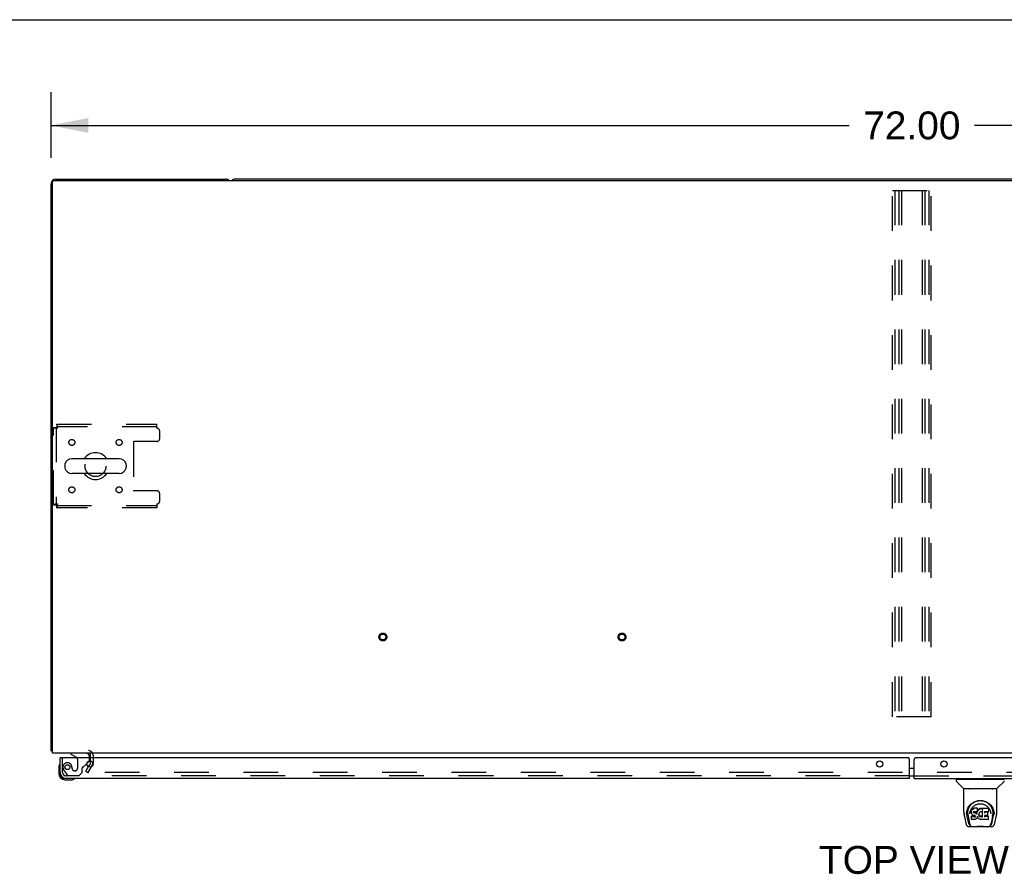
# Model space of a CAD drawing. Header units: inches. Extents: x 0 to 264, y 0 to 171.
# Tile 14 of 21: x 50 to 91, y 135 to 171. Entities that reach past the tile are written whole.
import ezdxf

# ---------------------------------------------------------------- set-up
doc = ezdxf.new("R2010")
doc.units = ezdxf.units.IN
doc.header["$LTSCALE"] = 14.508621
doc.header["$MEASUREMENT"] = 0
doc.linetypes.add('HIDDEN', pattern=[0.2, 0.1, -0.1])
doc.layers.get('0').update_dxf_attribs({"linetype": 'CONTINUOUS'})
for name, color, linetype in [('DEFAULT_2', 8, 'HIDDEN'), ('DIMENSIONS', 7, 'CONTINUOUS'), ('MASTER_DOOR_ASSEMBLY', 7, 'CONTINUOUS'), ('SLAVE_DOOR_ASSEMBLY', 7, 'CONTINUOUS')]:
    doc.layers.add(name, color=color, linetype=linetype)
doc.styles.get("Standard").update_dxf_attribs({"font": 'arial.ttf'})
doc.dimstyles.new('DIMSTYLE_1', dxfattribs={"dimtxt": 1.163793, "dimasz": 1.551724, "dimexe": 0.09, "dimexo": 0.07, "dimgap": 0.0375, "dimtad": 0, "dimtih": 1, "dimtoh": 1, "dimzin": 4, "dimdsep": 46, "dimtxsty": 'Standard', "dimblk": '_FILLED', "dimblk1": '_FILLED', "dimblk2": '_FILLED', "dimcen": 0.09, "dimadec": 3, "dimazin": 1, "dimtfac": 1, "dimtdec": 3, "dimtofl": 0, "dimtmove": 0, "dimatfit": 3, "dimldrblk": '_FILLED', "dimfxl": 0, "dimtolj": 1, "dimtzin": 4, "dimarcsym": 0})

# ---------------------------------------------------------------- blocks, each defined once
blk = doc.blocks.new('_FILLED')
at = {"color": 0, "linetype": 'ByBlock'}
blk.add_solid([(0, 0), (-1, 0.2), (-1, -0.2)], dxfattribs=at)
blk = doc.blocks.new('*D1')
at = {"layer": 'DIMENSIONS', "color": 2, "linetype": 'Continuous'}
for p, q in [((50.898, 164.919), (50.898, 167.666)), ((122.898, 164.919), (122.898, 167.666)), ((50.898, 166.269), (84.282, 166.269)), ((122.898, 166.269), (89.513, 166.269))]:
    blk.add_line(p, q, dxfattribs=at)
at = {"layer": 'DIMENSIONS', "color": 2, "linetype": 'Continuous', "xscale": 1.5517241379, "yscale": 1.5517241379, "zscale": 1.5517241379, "rotation": 180}
blk.add_blockref('_FILLED', (50.898, 166.269), dxfattribs=at)
at = {"layer": 'DIMENSIONS', "color": 2, "linetype": 'Continuous', "xscale": 1.5517241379, "yscale": 1.5517241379, "zscale": 1.5517241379}
blk.add_blockref('_FILLED', (122.898, 166.269), dxfattribs=at)
at = {"layer": 'DIMENSIONS', "color": 2, "linetype": 'Continuous', "insert": (86.898, 166.851), "char_height": 1.1638, "width": 4.06679, "attachment_point": 2, "line_spacing_factor": 0.9}
blk.add_mtext('72.00', dxfattribs=at)

msp = doc.modelspace()

# ---------------------------------------------------------------- linework, layer by layer
at = {"color": 7, "linetype": 'Continuous'}
for p, q in [((0, 170.69), (263.793, 170.69)), ((115.209, 164.022), (58.587, 164.022)), ((51.464, 152.066), (51.464, 151.978)), ((53.739, 152.328), (51.764, 152.328)), ((54.039, 152.066), (54.039, 151.978)), ((53.739, 151.716), (51.764, 151.716))]:
    msp.add_line(p, q, dxfattribs=at)
at = {"color": 3, "linetype": 'Continuous'}
for p, q in [((51.01, 163.97), (122.786, 163.97)), ((51.087, 164.022), (58.209, 164.022)), ((50.898, 140.126), (50.898, 163.833)), ((50.95, 140.022), (50.95, 163.91)), ((122.846, 140.022), (50.95, 140.022)), ((52.544, 139.818), (52.544, 139.937)), ((52.544, 139.618), (52.544, 139.699)), ((52.539, 139.601), (52.454, 139.454))]:
    msp.add_line(p, q, dxfattribs=at)
for points in [[(50.92, 140.106), (50.915, 140.109), (50.912, 140.111), (50.909, 140.112), (50.907, 140.114), (50.904, 140.115), (50.902, 140.117), (50.901, 140.118), (50.899, 140.12), (50.899, 140.122), (50.898, 140.123), (50.898, 140.125), (50.898, 140.126)], [(50.938, 140.094), (50.936, 140.096), (50.934, 140.098), (50.932, 140.1), (50.929, 140.101), (50.926, 140.103), (50.923, 140.105), (50.92, 140.106)]]:
    msp.add_lwpolyline(points, dxfattribs=at)
for centre, radius, start, end in [((51.087, 163.833), 0.189, 90, 180), ((51.01, 163.91), 0.06, 90, 180), ((58.209, 163.833), 0.189, 46.487, 90), ((51.087, 140.211), 0.189, 218.2806, 223.5127), ((52.459, 139.937), 0.085, 0, 90), ((52.511, 139.618), 0.033, 330, 360)]:
    msp.add_arc(centre, radius, start, end, dxfattribs=at)
at = {"color": 7, "linetype": 'Continuous'}
for centre, radius, start, end in [((58.587, 163.833), 0.189, 90, 133.4203), ((52.752, 152.022), 0.562, 32.9567, 147.0433), ((51.608, 152.066), 0.144, 164.3697, 180), ((51.608, 151.978), 0.144, 180, 195.6303), ((51.764, 152.022), 0.306, 90, 164.3697), ((53.739, 152.022), 0.306, 15.6303, 90), ((53.895, 152.066), 0.144, 0, 15.6303), ((53.895, 151.978), 0.144, 344.3697, 360), ((51.764, 152.022), 0.306, 195.6303, 270), ((52.752, 152.022), 0.562, 212.956, 327.044), ((53.739, 152.022), 0.306, 270, 344.3697)]:
    msp.add_arc(centre, radius, start, end, dxfattribs=at)
at = {"layer": 'DEFAULT_2', "color": 8, "linetype": 'HIDDEN'}
for p, q in [((86.085, 141.543), (86.085, 163.543)), ((86.085, 163.543), (87.71, 163.543)), ((86.189, 163.543), (86.189, 141.543)), ((86.356, 163.543), (86.356, 141.543)), ((86.46, 163.543), (86.46, 141.543)), ((87.335, 163.543), (87.335, 141.543)), ((87.439, 163.543), (87.439, 141.543)), ((87.606, 163.543), (87.606, 141.543)), ((87.71, 141.543), (87.71, 163.543)), ((51.002, 150.406), (51.002, 153.638)), ((51.002, 153.638), (51.106, 153.638)), ((51.106, 153.638), (51.106, 150.406)), ((51.136, 153.772), (51.136, 153.668)), ((51.136, 153.772), (55.314, 153.772)), ((55.314, 153.668), (51.136, 153.668)), ((55.314, 153.605), (55.314, 153.772)), ((55.439, 153.178), (55.439, 153.48)), ((54.339, 153.023), (54.339, 151.021)), ((55.314, 153.053), (54.369, 153.053)), ((55.314, 150.991), (54.369, 150.991)), ((55.439, 150.564), (55.439, 150.866)), ((51.002, 150.406), (51.106, 150.406)), ((51.136, 150.272), (51.136, 150.376)), ((51.136, 150.376), (55.314, 150.376)), ((55.314, 150.439), (55.314, 150.272)), ((55.314, 150.272), (51.136, 150.272)), ((87.71, 141.543), (86.085, 141.543)), ((52.544, 139.699), (52.544, 139.818)), ((52.648, 139.937), (52.648, 139.618)), ((52.343, 139.261), (52.454, 139.454)), ((52.343, 139.261), (52.433, 139.209)), ((52.629, 139.549), (52.433, 139.209)), ((52.629, 139.549), (52.447, 139.235)), ((121.33, 139.209), (52.465, 139.209))]:
    msp.add_line(p, q, dxfattribs=at)
for points in [[(51.002, 153.638), (51.003, 153.636), (51.006, 153.633), (51.011, 153.631), (51.018, 153.629), (51.027, 153.626), (51.038, 153.624), (51.05, 153.621), (51.064, 153.619), (51.08, 153.617), (51.096, 153.614), (51.113, 153.612), (51.131, 153.61), (51.15, 153.607), (51.169, 153.605)], [(51.106, 153.638), (51.106, 153.636), (51.107, 153.633), (51.109, 153.631), (51.112, 153.629), (51.115, 153.626), (51.119, 153.624), (51.124, 153.621), (51.129, 153.619), (51.135, 153.617), (51.141, 153.614), (51.148, 153.612), (51.155, 153.61), (51.161, 153.607), (51.169, 153.605)], [(51.169, 153.605), (51.166, 153.624), (51.164, 153.642), (51.161, 153.66), (51.159, 153.677), (51.157, 153.694), (51.154, 153.709), (51.152, 153.723), (51.15, 153.736), (51.147, 153.746), (51.145, 153.755), (51.143, 153.763), (51.14, 153.768), (51.138, 153.771), (51.136, 153.772)], [(51.169, 153.605), (51.166, 153.612), (51.164, 153.619), (51.161, 153.626), (51.159, 153.632), (51.157, 153.639), (51.154, 153.644), (51.152, 153.65), (51.15, 153.654), (51.147, 153.658), (51.145, 153.662), (51.143, 153.664), (51.14, 153.666), (51.138, 153.668), (51.136, 153.668)], [(51.169, 150.439), (51.15, 150.437), (51.131, 150.434), (51.113, 150.432), (51.096, 150.43), (51.08, 150.427), (51.064, 150.425), (51.05, 150.422), (51.038, 150.42), (51.027, 150.418), (51.018, 150.415), (51.011, 150.413), (51.006, 150.411), (51.003, 150.408), (51.002, 150.406)], [(51.169, 150.439), (51.161, 150.437), (51.155, 150.434), (51.148, 150.432), (51.141, 150.43), (51.135, 150.427), (51.129, 150.425), (51.124, 150.422), (51.119, 150.42), (51.115, 150.418), (51.112, 150.415), (51.109, 150.413), (51.107, 150.411), (51.106, 150.408), (51.106, 150.406)], [(51.136, 150.272), (51.138, 150.273), (51.14, 150.276), (51.143, 150.281), (51.145, 150.289), (51.147, 150.298), (51.15, 150.308), (51.152, 150.321), (51.154, 150.335), (51.157, 150.35), (51.159, 150.367), (51.161, 150.384), (51.164, 150.402), (51.166, 150.42), (51.169, 150.439)], [(51.136, 150.376), (51.138, 150.376), (51.14, 150.378), (51.143, 150.38), (51.145, 150.382), (51.147, 150.386), (51.15, 150.39), (51.152, 150.394), (51.154, 150.4), (51.157, 150.405), (51.159, 150.412), (51.161, 150.418), (51.164, 150.425), (51.166, 150.432), (51.169, 150.439)], [(52.447, 139.235), (52.446, 139.233), (52.446, 139.231), (52.445, 139.229), (52.445, 139.227), (52.445, 139.227)], [(52.445, 139.227), (52.445, 139.225), (52.446, 139.223), (52.446, 139.221), (52.447, 139.219), (52.448, 139.218), (52.449, 139.216), (52.451, 139.215), (52.453, 139.213), (52.454, 139.212), (52.456, 139.211), (52.458, 139.21)], [(52.465, 139.209), (52.463, 139.21), (52.461, 139.21), (52.458, 139.21)]]:
    msp.add_lwpolyline(points, dxfattribs=at)
for centre, radius in [((51.762, 153.012), 0.125), ((53.741, 153.012), 0.125), ((52.752, 152.022), 0.438), ((51.762, 151.032), 0.125), ((53.741, 151.032), 0.125), ((64.773, 144.876), 0.164), ((64.773, 144.876), 0.124), ((74.773, 144.876), 0.164), ((74.773, 144.876), 0.124)]:
    msp.add_circle(centre, radius, dxfattribs=at)
for centre, radius, start, end in [((55.314, 153.48), 0.125, 0, 90), ((54.369, 153.023), 0.03, 90, 180), ((55.314, 153.178), 0.125, 270, 360), ((54.369, 151.021), 0.03, 180, 270), ((55.314, 150.866), 0.125, 0, 90), ((55.314, 150.564), 0.125, 270, 360), ((52.459, 139.937), 0.189, 0, 90), ((52.511, 139.618), 0.137, 330, 360)]:
    msp.add_arc(centre, radius, start, end, dxfattribs=at)
at = {"layer": 'MASTER_DOOR_ASSEMBLY', "color": 3, "linetype": 'Continuous'}
for p, q in [((86.991, 138.964), (86.991, 139.755)), ((122.503, 139.818), (87.054, 139.818)), ((86.991, 138.964), (122.276, 138.964))]:
    msp.add_line(p, q, dxfattribs=at)
at = {"layer": 'MASTER_DOOR_ASSEMBLY', "color": 7, "linetype": 'Continuous'}
for p, q in [((86.901, 139.388), (86.991, 139.388)), ((86.901, 139.068), (86.991, 139.068)), ((88.758, 138.917), (88.758, 138.862)), ((88.766, 138.925), (90.758, 138.925)), ((89.065, 138.54), (88.77, 138.834)), ((88.817, 138.925), (88.817, 138.964)), ((90.46, 138.54), (90.755, 138.834)), ((90.707, 138.925), (90.707, 138.964)), ((89.073, 137.552), (89.073, 138.515)), ((90.443, 138.523), (89.081, 138.523)), ((90.439, 138.531), (89.086, 138.531)), ((89.147, 138.531), (89.145, 138.527)), ((90.379, 138.527), (90.377, 138.531)), ((90.379, 138.527), (90.379, 138.527)), ((90.451, 137.552), (90.451, 138.515)), ((89.184, 137.525), (89.193, 137.579)), ((89.194, 137.585), (89.194, 137.53)), ((89.33, 137.806), (89.355, 137.841)), ((89.387, 137.604), (89.385, 137.579)), ((89.386, 137.545), (89.385, 137.579)), ((89.392, 137.629), (89.387, 137.604)), ((89.387, 137.57), (89.387, 137.604)), ((89.402, 137.654), (89.392, 137.629)), ((89.392, 137.594), (89.392, 137.629)), ((89.416, 137.676), (89.402, 137.654)), ((89.402, 137.619), (89.402, 137.654)), ((89.426, 137.685), (89.416, 137.676)), ((89.417, 137.64), (89.416, 137.676)), ((89.437, 137.693), (89.426, 137.685)), ((89.427, 137.649), (89.426, 137.685)), ((89.46, 137.704), (89.437, 137.693)), ((89.438, 137.657), (89.437, 137.693)), ((89.486, 137.712), (89.46, 137.704)), ((89.461, 137.667), (89.46, 137.704)), ((89.478, 137.561), (89.476, 137.547)), ((89.48, 137.553), (89.477, 137.557)), ((89.477, 137.522), (89.477, 137.557)), ((89.48, 137.564), (89.478, 137.56)), ((89.482, 137.566), (89.479, 137.564)), ((89.494, 137.57), (89.482, 137.566)), ((89.639, 137.712), (89.486, 137.712)), ((89.486, 137.675), (89.486, 137.712)), ((89.486, 137.675), (89.487, 137.674)), ((89.507, 137.571), (89.494, 137.57)), ((89.62, 137.571), (89.507, 137.571)), ((89.507, 137.571), (89.507, 137.571)), ((89.632, 137.572), (89.62, 137.571)), ((89.62, 137.571), (89.62, 137.571)), ((89.627, 137.56), (89.623, 137.537)), ((89.63, 137.572), (89.627, 137.56)), ((89.627, 137.525), (89.627, 137.56)), ((89.637, 137.584), (89.633, 137.572)), ((89.633, 137.547), (89.633, 137.573)), ((89.638, 137.598), (89.637, 137.584)), ((89.637, 137.584), (89.637, 137.584)), ((89.64, 137.623), (89.638, 137.598)), ((89.641, 137.604), (89.638, 137.596)), ((89.638, 137.598), (89.638, 137.598)), ((89.64, 137.657), (89.639, 137.712)), ((89.639, 137.677), (89.639, 137.712)), ((89.64, 137.623), (89.64, 137.657)), ((89.653, 137.625), (89.641, 137.604)), ((89.642, 137.569), (89.641, 137.604)), ((89.666, 137.644), (89.653, 137.625)), ((89.653, 137.589), (89.653, 137.625)), ((89.681, 137.662), (89.666, 137.644)), ((89.666, 137.608), (89.666, 137.644)), ((89.698, 137.678), (89.681, 137.662)), ((89.681, 137.626), (89.681, 137.662)), ((89.718, 137.693), (89.698, 137.678)), ((89.698, 137.642), (89.698, 137.678)), ((89.74, 137.703), (89.718, 137.693)), ((89.718, 137.656), (89.718, 137.693)), ((89.748, 137.557), (89.739, 137.551)), ((89.764, 137.708), (89.74, 137.703)), ((89.74, 137.666), (89.74, 137.703)), ((89.771, 137.567), (89.748, 137.557)), ((89.787, 137.71), (89.764, 137.708)), ((89.764, 137.671), (89.764, 137.708)), ((89.764, 137.67), (89.764, 137.671)), ((89.782, 137.57), (89.771, 137.567)), ((89.793, 137.569), (89.782, 137.57)), ((89.787, 137.71), (89.811, 137.71)), ((89.787, 137.674), (89.787, 137.71)), ((89.787, 137.672), (89.787, 137.674)), ((89.805, 137.567), (89.793, 137.569)), ((89.816, 137.562), (89.805, 137.567)), ((89.824, 137.708), (89.811, 137.71)), ((89.811, 137.673), (89.811, 137.71)), ((89.811, 137.672), (89.811, 137.673)), ((89.837, 137.704), (89.824, 137.708)), ((89.824, 137.671), (89.824, 137.708)), ((89.851, 137.61), (89.835, 137.57)), ((89.849, 137.696), (89.837, 137.704)), ((89.837, 137.667), (89.837, 137.704)), ((90.098, 137.71), (89.849, 137.71)), ((89.85, 137.66), (89.849, 137.71)), ((89.852, 137.613), (89.851, 137.612)), ((89.851, 137.612), (89.851, 137.612)), ((89.851, 137.611), (89.851, 137.611)), ((89.851, 137.611), (89.851, 137.611)), ((89.851, 137.611), (89.851, 137.61)), ((89.855, 137.357), (89.851, 137.61)), ((89.853, 137.618), (89.852, 137.616)), ((89.852, 137.616), (89.852, 137.615)), ((89.852, 137.615), (89.852, 137.613)), ((89.94, 137.571), (89.939, 137.512)), ((90.098, 137.571), (89.94, 137.571)), ((90.112, 137.585), (90.114, 137.693)), ((90.113, 137.724), (90.13, 137.699)), ((90.319, 137.63), (90.332, 137.579)), ((90.33, 137.585), (90.331, 137.53)), ((89.088, 137.408), (89.154, 137.103)), ((89.181, 137.467), (89.184, 137.525)), ((89.181, 137.468), (89.181, 137.467)), ((89.262, 137.135), (89.205, 137.412)), ((89.242, 137.478), (89.243, 137.452)), ((89.252, 137.387), (89.314, 137.084)), ((89.327, 137.481), (89.327, 137.481)), ((89.387, 137.52), (89.386, 137.545)), ((89.386, 137.545), (89.386, 137.545)), ((89.392, 137.495), (89.387, 137.52)), ((89.387, 137.52), (89.387, 137.52)), ((89.401, 137.472), (89.392, 137.495)), ((89.392, 137.495), (89.392, 137.495)), ((89.399, 137.379), (89.392, 137.371)), ((89.393, 137.258), (89.392, 137.371)), ((89.401, 137.25), (89.394, 137.257)), ((89.461, 137.379), (89.399, 137.379)), ((89.4, 137.342), (89.399, 137.379)), ((89.415, 137.451), (89.401, 137.472)), ((89.401, 137.472), (89.401, 137.472)), ((89.547, 137.25), (89.401, 137.25)), ((89.401, 137.25), (89.401, 137.25)), ((89.415, 137.451), (89.415, 137.45)), ((89.433, 137.432), (89.415, 137.45)), ((89.454, 137.418), (89.433, 137.432)), ((89.433, 137.432), (89.433, 137.432)), ((89.466, 137.414), (89.454, 137.418)), ((89.454, 137.418), (89.454, 137.418)), ((89.522, 137.38), (89.461, 137.379)), ((89.461, 137.342), (89.461, 137.379)), ((89.461, 137.342), (89.461, 137.341)), ((89.479, 137.412), (89.466, 137.414)), ((89.476, 137.547), (89.475, 137.533)), ((89.475, 137.527), (89.476, 137.545)), ((89.527, 137.411), (89.479, 137.412)), ((89.484, 137.551), (89.48, 137.553)), ((89.48, 137.517), (89.48, 137.553)), ((89.483, 137.514), (89.484, 137.551)), ((89.495, 137.547), (89.484, 137.551)), ((89.518, 137.548), (89.495, 137.547)), ((89.495, 137.511), (89.495, 137.547)), ((89.495, 137.509), (89.495, 137.511)), ((89.543, 137.547), (89.518, 137.548)), ((89.518, 137.511), (89.518, 137.548)), ((89.518, 137.51), (89.518, 137.511)), ((89.536, 137.381), (89.522, 137.38)), ((89.522, 137.343), (89.522, 137.38)), ((89.522, 137.343), (89.522, 137.341)), ((89.527, 137.411), (89.527, 137.412)), ((89.534, 137.411), (89.527, 137.411)), ((89.539, 137.409), (89.534, 137.411)), ((89.54, 137.383), (89.536, 137.381)), ((89.536, 137.344), (89.536, 137.381)), ((89.543, 137.405), (89.539, 137.409)), ((89.545, 137.388), (89.54, 137.383)), ((89.54, 137.347), (89.54, 137.383)), ((89.568, 137.541), (89.543, 137.547)), ((89.543, 137.51), (89.543, 137.547)), ((89.543, 137.509), (89.543, 137.51)), ((89.547, 137.401), (89.543, 137.405)), ((89.55, 137.395), (89.545, 137.388)), ((89.545, 137.351), (89.545, 137.388)), ((89.547, 137.25), (89.546, 137.251)), ((89.553, 137.389), (89.547, 137.401)), ((89.559, 137.252), (89.547, 137.25)), ((89.553, 137.363), (89.553, 137.389)), ((89.556, 137.375), (89.553, 137.389)), ((89.555, 137.369), (89.555, 137.379)), ((89.571, 137.256), (89.559, 137.252)), ((89.581, 137.536), (89.568, 137.541)), ((89.568, 137.504), (89.568, 137.541)), ((89.592, 137.27), (89.571, 137.256)), ((89.571, 137.256), (89.571, 137.256)), ((89.592, 137.528), (89.581, 137.536)), ((89.581, 137.499), (89.581, 137.536)), ((89.61, 137.509), (89.592, 137.528)), ((89.592, 137.491), (89.592, 137.528)), ((89.61, 137.288), (89.592, 137.27)), ((89.592, 137.27), (89.592, 137.27)), ((89.619, 137.495), (89.61, 137.509)), ((89.61, 137.474), (89.61, 137.509)), ((89.617, 137.298), (89.61, 137.288)), ((89.61, 137.288), (89.61, 137.288)), ((89.623, 137.309), (89.617, 137.298)), ((89.617, 137.298), (89.617, 137.298)), ((89.623, 137.537), (89.619, 137.495)), ((89.62, 137.459), (89.619, 137.495)), ((89.621, 137.452), (89.621, 137.453)), ((89.624, 137.503), (89.623, 137.537)), ((89.632, 137.332), (89.623, 137.309)), ((89.623, 137.309), (89.623, 137.309)), ((89.639, 137.356), (89.632, 137.332)), ((89.632, 137.332), (89.632, 137.332)), ((89.639, 137.367), (89.638, 137.368)), ((89.639, 137.366), (89.639, 137.367)), ((89.639, 137.367), (89.639, 137.367)), ((89.639, 137.365), (89.639, 137.366)), ((89.639, 137.366), (89.639, 137.366)), ((89.64, 137.364), (89.639, 137.356)), ((89.639, 137.356), (89.639, 137.356)), ((89.66, 137.328), (89.64, 137.364)), ((89.673, 137.309), (89.66, 137.328)), ((89.66, 137.328), (89.66, 137.328)), ((89.688, 137.292), (89.673, 137.309)), ((89.673, 137.309), (89.673, 137.309)), ((89.705, 137.277), (89.688, 137.292)), ((89.688, 137.292), (89.688, 137.292)), ((89.705, 137.472), (89.704, 137.446)), ((89.709, 137.498), (89.705, 137.472)), ((89.706, 137.468), (89.705, 137.473)), ((89.705, 137.434), (89.706, 137.468)), ((89.723, 137.263), (89.705, 137.277)), ((89.705, 137.277), (89.705, 137.277)), ((89.708, 137.457), (89.706, 137.468)), ((89.718, 137.433), (89.708, 137.457)), ((89.708, 137.422), (89.708, 137.457)), ((89.712, 137.509), (89.709, 137.498)), ((89.718, 137.52), (89.712, 137.509)), ((89.717, 137.397), (89.718, 137.433)), ((89.732, 137.542), (89.718, 137.52)), ((89.73, 137.41), (89.718, 137.433)), ((89.734, 137.258), (89.723, 137.263)), ((89.723, 137.263), (89.723, 137.263)), ((89.729, 137.375), (89.73, 137.41)), ((89.738, 137.401), (89.73, 137.41)), ((89.739, 137.551), (89.732, 137.542)), ((89.745, 137.254), (89.734, 137.258)), ((89.734, 137.258), (89.734, 137.258)), ((89.737, 137.365), (89.738, 137.401)), ((89.747, 137.392), (89.738, 137.401)), ((89.767, 137.249), (89.745, 137.254)), ((89.757, 137.386), (89.747, 137.392)), ((89.747, 137.356), (89.747, 137.392)), ((89.769, 137.381), (89.757, 137.386)), ((89.757, 137.349), (89.757, 137.386)), ((89.79, 137.246), (89.767, 137.249)), ((89.768, 137.344), (89.769, 137.381)), ((89.781, 137.379), (89.769, 137.381)), ((89.78, 137.341), (89.781, 137.342)), ((89.781, 137.379), (89.793, 137.378)), ((89.781, 137.342), (89.781, 137.379)), ((89.813, 137.249), (89.79, 137.246)), ((89.79, 137.247), (89.79, 137.246)), ((89.805, 137.38), (89.793, 137.378)), ((89.793, 137.342), (89.793, 137.378)), ((89.793, 137.34), (89.793, 137.342)), ((89.817, 137.384), (89.805, 137.38)), ((89.805, 137.343), (89.805, 137.38)), ((89.835, 137.256), (89.813, 137.249)), ((89.828, 137.389), (89.817, 137.384)), ((89.817, 137.347), (89.817, 137.384)), ((89.839, 137.396), (89.828, 137.389)), ((89.829, 137.353), (89.828, 137.389)), ((89.853, 137.267), (89.835, 137.256)), ((89.835, 137.256), (89.835, 137.256)), ((89.839, 137.36), (89.839, 137.396)), ((89.859, 137.267), (89.853, 137.267)), ((89.857, 137.349), (89.857, 137.35)), ((89.859, 137.259), (89.859, 137.267)), ((90.098, 137.25), (89.867, 137.25)), ((90.067, 137.415), (89.938, 137.415)), ((89.939, 137.415), (89.938, 137.341)), ((90.098, 137.376), (89.938, 137.376)), ((90.067, 137.547), (89.94, 137.547)), ((90.078, 137.426), (90.08, 137.534)), ((90.107, 137.259), (90.109, 137.365)), ((90.196, 137.512), (90.198, 137.481)), ((90.198, 137.481), (90.198, 137.481)), ((90.272, 137.384), (90.211, 137.084)), ((90.263, 137.135), (90.319, 137.412)), ((90.344, 137.467), (90.344, 137.468)), ((90.371, 137.103), (90.436, 137.408)), ((89.278, 136.948), (89.492, 136.948)), ((89.321, 137.027), (89.328, 137.027)), ((89.328, 137.027), (89.33, 137.018)), ((89.332, 137.015), (89.33, 137.018)), ((90.056, 136.941), (89.469, 136.941)), ((90.033, 136.948), (90.247, 136.948)), ((90.193, 137.015), (90.194, 137.018)), ((90.194, 137.018), (90.197, 137.027)), ((90.197, 137.027), (90.204, 137.027))]:
    msp.add_line(p, q, dxfattribs=at)
at = {"layer": 'MASTER_DOOR_ASSEMBLY', "color": 8, "linetype": 'HIDDEN'}
msp.add_line((86.991, 139.068), (122.276, 139.068), dxfattribs=at)
at = {"layer": 'MASTER_DOOR_ASSEMBLY', "color": 7, "linetype": 'Continuous'}
for points in [[(89.144, 138.526), (89.144, 138.525), (89.143, 138.524), (89.143, 138.524), (89.143, 138.523), (89.143, 138.523)], [(89.145, 138.527), (89.145, 138.526), (89.144, 138.526)], [(90.38, 138.526), (90.38, 138.526), (90.379, 138.527)], [(90.381, 138.523), (90.382, 138.523), (90.382, 138.524), (90.381, 138.524), (90.381, 138.525), (90.38, 138.526)], [(89.193, 137.579), (89.206, 137.63), (89.223, 137.678), (89.243, 137.722), (89.266, 137.764), (89.292, 137.802), (89.32, 137.838), (89.35, 137.871), (89.384, 137.902), (89.42, 137.931), (89.459, 137.957), (89.499, 137.979), (89.542, 137.999), (89.586, 138.015), (89.63, 138.027), (89.674, 138.035), (89.718, 138.041), (89.762, 138.042), (89.807, 138.04), (89.851, 138.035), (89.895, 138.027), (89.939, 138.015), (89.983, 137.999), (90.025, 137.979), (90.066, 137.956), (90.105, 137.931), (90.141, 137.902), (90.174, 137.871), (90.205, 137.838), (90.233, 137.802), (90.259, 137.764), (90.282, 137.722), (90.302, 137.678), (90.319, 137.63)], [(89.502, 137.967), (89.534, 137.983), (89.566, 137.998), (89.598, 138.01)], [(89.598, 138.01), (89.631, 138.019), (89.663, 138.027), (89.696, 138.032), (89.729, 138.035), (89.761, 138.036), (89.794, 138.035), (89.826, 138.032), (89.859, 138.027), (89.891, 138.02)], [(89.891, 138.02), (89.924, 138.011), (89.956, 137.999), (89.988, 137.985)], [(89.988, 137.985), (90.02, 137.968), (90.051, 137.949), (90.081, 137.927), (90.111, 137.903), (90.14, 137.875), (90.167, 137.844), (90.192, 137.81), (90.216, 137.773), (90.237, 137.732), (90.254, 137.689), (90.268, 137.644), (90.278, 137.597), (90.283, 137.55)], [(89.242, 137.478), (89.24, 137.502), (89.241, 137.548), (89.247, 137.595), (89.256, 137.641), (89.269, 137.686), (89.287, 137.729), (89.307, 137.769), (89.33, 137.806)], [(89.334, 137.548), (89.342, 137.583), (89.353, 137.615), (89.365, 137.645)], [(89.355, 137.841), (89.382, 137.872), (89.41, 137.9)], [(89.365, 137.645), (89.379, 137.673), (89.394, 137.699)], [(89.387, 137.57), (89.388, 137.569), (89.388, 137.569), (89.388, 137.569), (89.388, 137.568), (89.389, 137.568), (89.389, 137.568)], [(89.392, 137.594), (89.393, 137.594), (89.393, 137.594), (89.393, 137.593), (89.394, 137.593), (89.394, 137.593), (89.394, 137.593)], [(89.394, 137.699), (89.411, 137.724), (89.429, 137.747), (89.449, 137.768), (89.47, 137.789), (89.492, 137.808), (89.516, 137.825), (89.541, 137.841), (89.568, 137.856), (89.594, 137.868), (89.622, 137.878), (89.65, 137.887), (89.678, 137.893), (89.706, 137.898), (89.734, 137.901), (89.762, 137.901), (89.79, 137.901), (89.818, 137.898), (89.846, 137.893), (89.874, 137.887), (89.902, 137.879), (89.93, 137.868), (89.957, 137.856), (89.983, 137.841), (90.008, 137.825), (90.032, 137.808), (90.055, 137.789), (90.076, 137.769), (90.095, 137.747), (90.113, 137.724)], [(89.402, 137.618), (89.402, 137.618), (89.403, 137.618), (89.403, 137.618), (89.403, 137.617), (89.403, 137.617), (89.404, 137.617)], [(89.41, 137.9), (89.44, 137.925), (89.47, 137.947), (89.502, 137.967)], [(89.417, 137.64), (89.417, 137.639), (89.417, 137.639), (89.417, 137.639), (89.418, 137.639), (89.418, 137.639), (89.418, 137.638)], [(89.427, 137.649), (89.427, 137.649), (89.427, 137.648), (89.427, 137.648), (89.427, 137.648), (89.428, 137.648), (89.428, 137.648)], [(89.438, 137.656), (89.438, 137.656), (89.438, 137.656), (89.438, 137.656), (89.438, 137.656), (89.438, 137.655), (89.439, 137.655)], [(89.461, 137.667), (89.461, 137.667), (89.461, 137.666), (89.461, 137.666), (89.461, 137.666), (89.461, 137.666), (89.461, 137.666)], [(89.476, 137.56), (89.476, 137.56), (89.477, 137.56), (89.477, 137.56), (89.478, 137.56), (89.478, 137.56)], [(89.478, 137.564), (89.478, 137.564), (89.479, 137.564), (89.479, 137.564), (89.479, 137.564)], [(89.481, 137.567), (89.482, 137.566), (89.482, 137.566), (89.482, 137.566), (89.482, 137.566)], [(89.493, 137.57), (89.494, 137.57), (89.494, 137.57), (89.494, 137.57)], [(89.632, 137.572), (89.632, 137.572), (89.632, 137.572), (89.631, 137.572), (89.631, 137.572)], [(89.633, 137.572), (89.632, 137.572), (89.632, 137.572), (89.632, 137.572)], [(89.637, 137.584), (89.637, 137.584), (89.636, 137.584), (89.636, 137.583), (89.635, 137.583), (89.635, 137.583)], [(89.638, 137.598), (89.638, 137.598), (89.638, 137.598), (89.638, 137.598), (89.637, 137.597), (89.637, 137.597), (89.636, 137.597)], [(89.638, 137.675), (89.638, 137.675), (89.638, 137.674), (89.637, 137.674), (89.637, 137.674), (89.637, 137.674), (89.637, 137.674)], [(89.64, 137.623), (89.64, 137.622), (89.639, 137.622), (89.639, 137.622), (89.639, 137.622), (89.638, 137.621), (89.638, 137.621)], [(89.644, 137.568), (89.643, 137.568), (89.643, 137.568), (89.643, 137.568), (89.642, 137.568), (89.642, 137.569), (89.642, 137.569)], [(89.655, 137.588), (89.654, 137.588), (89.654, 137.588), (89.654, 137.588), (89.653, 137.589), (89.653, 137.589), (89.653, 137.589)], [(89.668, 137.607), (89.668, 137.607), (89.667, 137.607), (89.667, 137.608), (89.667, 137.608), (89.666, 137.608), (89.666, 137.608)], [(89.683, 137.625), (89.683, 137.625), (89.682, 137.625), (89.682, 137.625), (89.682, 137.625), (89.682, 137.626), (89.681, 137.626)], [(89.7, 137.641), (89.699, 137.641), (89.699, 137.641), (89.699, 137.641), (89.699, 137.642), (89.699, 137.642), (89.698, 137.642)], [(89.719, 137.655), (89.719, 137.655), (89.719, 137.655), (89.718, 137.655), (89.718, 137.656), (89.718, 137.656), (89.718, 137.656)], [(89.741, 137.665), (89.741, 137.665), (89.741, 137.665), (89.741, 137.665), (89.741, 137.665), (89.74, 137.666), (89.74, 137.666)], [(89.748, 137.557), (89.747, 137.557), (89.747, 137.557), (89.747, 137.557)], [(89.771, 137.567), (89.771, 137.567), (89.771, 137.567), (89.771, 137.567)], [(89.782, 137.57), (89.782, 137.57), (89.782, 137.57), (89.782, 137.57)], [(89.793, 137.569), (89.793, 137.569), (89.793, 137.57), (89.793, 137.57)], [(89.805, 137.567), (89.805, 137.567), (89.805, 137.567), (89.805, 137.567)], [(89.816, 137.562), (89.817, 137.562), (89.819, 137.561), (89.821, 137.561), (89.823, 137.561), (89.825, 137.562), (89.827, 137.562), (89.829, 137.563), (89.831, 137.564), (89.832, 137.566), (89.834, 137.568), (89.835, 137.569), (89.835, 137.57)], [(89.817, 137.563), (89.817, 137.562), (89.817, 137.562), (89.816, 137.562)], [(89.824, 137.67), (89.824, 137.67), (89.824, 137.67), (89.824, 137.67), (89.824, 137.671), (89.824, 137.671), (89.824, 137.671)], [(89.836, 137.666), (89.836, 137.666), (89.836, 137.666), (89.836, 137.666), (89.837, 137.667), (89.837, 137.667), (89.837, 137.667)], [(89.852, 137.672), (89.851, 137.672), (89.851, 137.672), (89.851, 137.672), (89.851, 137.672), (89.85, 137.673), (89.85, 137.673)], [(89.852, 137.655), (89.852, 137.656), (89.851, 137.656), (89.851, 137.657), (89.851, 137.657), (89.85, 137.658), (89.85, 137.658)], [(89.851, 137.612), (89.851, 137.611), (89.851, 137.611)], [(89.851, 137.61), (89.851, 137.61), (89.851, 137.61)], [(89.851, 137.61), (89.851, 137.61), (89.851, 137.61), (89.851, 137.61)], [(89.939, 137.571), (89.939, 137.571), (89.939, 137.571), (89.939, 137.571), (89.94, 137.571), (89.94, 137.571), (89.94, 137.571)], [(90.098, 137.571), (90.099, 137.571), (90.101, 137.571), (90.103, 137.572), (90.105, 137.573), (90.107, 137.574), (90.109, 137.576), (90.11, 137.578), (90.111, 137.58), (90.112, 137.583), (90.112, 137.585)], [(90.13, 137.699), (90.146, 137.673), (90.159, 137.645)], [(90.159, 137.645), (90.172, 137.616), (90.182, 137.583), (90.19, 137.548), (90.196, 137.512)], [(90.332, 137.579), (90.34, 137.525), (90.344, 137.467)], [(89.073, 137.552), (89.074, 137.518), (89.077, 137.479), (89.083, 137.439), (89.088, 137.408)], [(89.194, 137.53), (89.195, 137.496), (89.199, 137.452), (89.205, 137.412)], [(89.243, 137.452), (89.245, 137.432), (89.248, 137.408), (89.252, 137.387)], [(89.327, 137.481), (89.329, 137.511), (89.334, 137.548)], [(89.386, 137.545), (89.386, 137.545), (89.386, 137.544), (89.387, 137.544), (89.387, 137.544), (89.387, 137.544), (89.388, 137.544)], [(89.387, 137.52), (89.387, 137.52), (89.387, 137.52), (89.388, 137.519), (89.388, 137.519), (89.389, 137.519), (89.389, 137.519)], [(89.392, 137.495), (89.392, 137.495), (89.392, 137.495), (89.393, 137.495), (89.393, 137.494), (89.394, 137.494)], [(89.392, 137.335), (89.393, 137.335), (89.393, 137.335), (89.393, 137.334), (89.393, 137.334), (89.394, 137.334), (89.394, 137.334)], [(89.393, 137.258), (89.394, 137.257), (89.394, 137.257)], [(89.394, 137.257), (89.394, 137.257), (89.394, 137.257), (89.395, 137.257), (89.395, 137.257)], [(89.4, 137.342), (89.4, 137.342), (89.4, 137.341), (89.4, 137.341), (89.4, 137.341), (89.4, 137.341), (89.401, 137.341)], [(89.401, 137.472), (89.401, 137.471), (89.402, 137.471), (89.402, 137.471), (89.403, 137.471)], [(89.401, 137.25), (89.401, 137.25), (89.401, 137.25), (89.401, 137.25), (89.401, 137.251), (89.401, 137.251), (89.402, 137.251)], [(89.415, 137.45), (89.415, 137.45), (89.415, 137.45), (89.416, 137.45), (89.416, 137.45), (89.417, 137.45)], [(89.433, 137.432), (89.433, 137.432), (89.433, 137.432), (89.434, 137.432), (89.434, 137.432)], [(89.454, 137.418), (89.454, 137.418), (89.455, 137.419), (89.455, 137.419)], [(89.466, 137.414), (89.467, 137.414), (89.467, 137.414), (89.467, 137.414)], [(89.473, 137.532), (89.473, 137.532), (89.474, 137.532), (89.474, 137.532), (89.475, 137.533), (89.475, 137.533), (89.475, 137.533)], [(89.473, 137.526), (89.474, 137.526), (89.474, 137.526), (89.475, 137.526), (89.475, 137.526), (89.475, 137.526), (89.475, 137.527)], [(89.474, 137.546), (89.474, 137.546), (89.475, 137.546), (89.475, 137.547), (89.476, 137.547), (89.476, 137.547), (89.476, 137.547)], [(89.475, 137.52), (89.475, 137.52), (89.476, 137.52), (89.476, 137.521), (89.476, 137.521), (89.477, 137.521), (89.477, 137.521)], [(89.478, 137.516), (89.478, 137.516), (89.479, 137.516), (89.479, 137.516), (89.479, 137.517), (89.479, 137.517), (89.48, 137.517)], [(89.479, 137.412), (89.479, 137.412), (89.479, 137.412), (89.479, 137.412)], [(89.483, 137.513), (89.483, 137.513), (89.483, 137.513), (89.483, 137.513), (89.483, 137.513), (89.483, 137.514), (89.483, 137.514)], [(89.534, 137.411), (89.534, 137.411), (89.534, 137.411), (89.534, 137.411)], [(89.536, 137.344), (89.536, 137.344), (89.536, 137.343), (89.536, 137.343), (89.536, 137.343), (89.536, 137.343), (89.536, 137.343)], [(89.539, 137.409), (89.539, 137.409), (89.539, 137.409), (89.54, 137.409)], [(89.54, 137.347), (89.541, 137.346), (89.541, 137.346), (89.541, 137.346), (89.541, 137.346), (89.541, 137.346), (89.542, 137.345)], [(89.543, 137.405), (89.544, 137.405), (89.544, 137.405), (89.544, 137.405), (89.545, 137.405)], [(89.545, 137.352), (89.545, 137.351), (89.545, 137.351), (89.546, 137.351), (89.546, 137.351), (89.546, 137.35), (89.546, 137.35)], [(89.547, 137.401), (89.548, 137.401), (89.548, 137.4), (89.548, 137.4), (89.549, 137.4)], [(89.553, 137.389), (89.553, 137.389), (89.554, 137.388), (89.554, 137.388), (89.555, 137.388), (89.555, 137.388)], [(89.553, 137.363), (89.554, 137.363), (89.554, 137.362), (89.554, 137.362), (89.554, 137.362), (89.555, 137.362), (89.555, 137.362)], [(89.555, 137.369), (89.555, 137.369), (89.556, 137.368), (89.556, 137.368), (89.556, 137.368), (89.557, 137.368), (89.557, 137.368)], [(89.556, 137.375), (89.556, 137.375), (89.556, 137.375), (89.556, 137.374), (89.557, 137.374), (89.557, 137.374), (89.558, 137.374)], [(89.559, 137.252), (89.559, 137.252), (89.559, 137.252), (89.559, 137.253)], [(89.568, 137.503), (89.568, 137.503), (89.568, 137.504), (89.568, 137.504), (89.568, 137.504), (89.568, 137.504), (89.568, 137.504)], [(89.571, 137.256), (89.571, 137.256), (89.571, 137.256), (89.57, 137.257)], [(89.58, 137.498), (89.58, 137.498), (89.58, 137.498), (89.58, 137.498), (89.58, 137.499), (89.58, 137.499), (89.581, 137.499)], [(89.59, 137.49), (89.591, 137.49), (89.591, 137.49), (89.591, 137.491), (89.591, 137.491), (89.591, 137.491), (89.592, 137.491)], [(89.592, 137.27), (89.592, 137.27), (89.592, 137.27), (89.591, 137.27), (89.591, 137.271)], [(89.608, 137.472), (89.608, 137.472), (89.609, 137.473), (89.609, 137.473), (89.609, 137.473), (89.609, 137.473), (89.61, 137.474)], [(89.61, 137.288), (89.61, 137.287), (89.609, 137.287), (89.609, 137.287), (89.609, 137.287), (89.608, 137.287)], [(89.617, 137.298), (89.617, 137.298), (89.617, 137.298), (89.616, 137.298), (89.615, 137.298)], [(89.621, 137.453), (89.62, 137.455), (89.62, 137.456), (89.62, 137.457), (89.62, 137.458)], [(89.623, 137.309), (89.623, 137.309), (89.622, 137.309), (89.622, 137.309), (89.621, 137.309)], [(89.626, 137.501), (89.625, 137.501), (89.625, 137.501), (89.624, 137.502), (89.624, 137.502), (89.624, 137.502), (89.624, 137.503)], [(89.629, 137.524), (89.629, 137.524), (89.629, 137.524), (89.628, 137.524), (89.628, 137.524), (89.628, 137.525), (89.627, 137.525)], [(89.632, 137.332), (89.632, 137.332), (89.632, 137.331), (89.631, 137.331), (89.631, 137.331), (89.63, 137.331)], [(89.635, 137.546), (89.635, 137.546), (89.634, 137.546), (89.634, 137.546), (89.634, 137.547), (89.634, 137.547), (89.633, 137.547)], [(89.639, 137.356), (89.639, 137.356), (89.639, 137.355), (89.638, 137.355), (89.638, 137.355), (89.638, 137.355), (89.637, 137.355)], [(89.638, 137.368), (89.638, 137.368), (89.638, 137.369)], [(89.639, 137.364), (89.639, 137.364), (89.639, 137.364), (89.639, 137.364), (89.639, 137.365), (89.639, 137.365), (89.639, 137.365), (89.639, 137.365)], [(89.64, 137.364), (89.64, 137.364), (89.639, 137.364), (89.639, 137.364), (89.639, 137.364)], [(89.66, 137.328), (89.66, 137.328), (89.66, 137.328), (89.661, 137.328), (89.661, 137.328)], [(89.673, 137.309), (89.673, 137.309), (89.673, 137.309), (89.674, 137.309), (89.674, 137.309), (89.674, 137.309)], [(89.688, 137.292), (89.688, 137.292), (89.689, 137.292), (89.689, 137.292), (89.689, 137.292)], [(89.704, 137.446), (89.704, 137.446), (89.704, 137.445), (89.703, 137.445), (89.703, 137.445), (89.702, 137.445), (89.702, 137.445)], [(89.705, 137.472), (89.705, 137.472), (89.705, 137.472), (89.705, 137.472), (89.704, 137.471), (89.704, 137.471), (89.703, 137.471)], [(89.705, 137.434), (89.705, 137.433), (89.705, 137.433), (89.704, 137.433), (89.704, 137.433), (89.703, 137.432), (89.703, 137.432)], [(89.705, 137.277), (89.705, 137.277), (89.706, 137.277), (89.706, 137.277), (89.706, 137.277)], [(89.708, 137.421), (89.707, 137.421), (89.707, 137.421), (89.707, 137.421), (89.706, 137.42), (89.706, 137.42), (89.706, 137.42)], [(89.709, 137.498), (89.708, 137.498), (89.708, 137.497), (89.708, 137.497), (89.707, 137.497), (89.707, 137.497)], [(89.712, 137.509), (89.712, 137.509), (89.712, 137.509), (89.711, 137.509), (89.711, 137.509), (89.71, 137.509)], [(89.717, 137.397), (89.717, 137.397), (89.717, 137.397), (89.716, 137.396), (89.716, 137.396), (89.716, 137.396), (89.715, 137.396)], [(89.718, 137.52), (89.717, 137.52), (89.717, 137.52), (89.717, 137.52), (89.716, 137.52)], [(89.723, 137.263), (89.723, 137.263), (89.724, 137.263), (89.724, 137.263), (89.724, 137.264)], [(89.728, 137.373), (89.728, 137.373), (89.728, 137.373), (89.729, 137.374), (89.729, 137.374), (89.729, 137.374), (89.729, 137.374)], [(89.732, 137.542), (89.732, 137.542), (89.731, 137.542), (89.731, 137.542), (89.731, 137.542), (89.73, 137.542)], [(89.734, 137.258), (89.734, 137.258), (89.734, 137.258), (89.735, 137.259)], [(89.736, 137.363), (89.736, 137.364), (89.737, 137.364), (89.737, 137.364), (89.737, 137.364), (89.737, 137.364), (89.737, 137.365)], [(89.739, 137.551), (89.739, 137.551), (89.738, 137.551), (89.738, 137.551), (89.738, 137.551)], [(89.745, 137.254), (89.745, 137.254), (89.745, 137.255), (89.745, 137.255)], [(89.746, 137.355), (89.746, 137.355), (89.746, 137.355), (89.746, 137.355), (89.747, 137.356), (89.747, 137.356), (89.747, 137.356)], [(89.756, 137.348), (89.756, 137.348), (89.757, 137.348), (89.757, 137.348), (89.757, 137.349), (89.757, 137.349), (89.757, 137.349)], [(89.767, 137.249), (89.767, 137.249), (89.767, 137.249), (89.767, 137.249)], [(89.768, 137.343), (89.768, 137.343), (89.768, 137.343), (89.768, 137.344), (89.768, 137.344), (89.768, 137.344), (89.768, 137.344)], [(89.806, 137.342), (89.806, 137.342), (89.806, 137.343), (89.806, 137.343), (89.805, 137.343), (89.805, 137.343), (89.805, 137.343)], [(89.812, 137.25), (89.812, 137.25), (89.813, 137.249), (89.813, 137.249)], [(89.818, 137.346), (89.818, 137.346), (89.818, 137.346), (89.818, 137.347), (89.818, 137.347), (89.817, 137.347), (89.817, 137.347)], [(89.83, 137.351), (89.83, 137.352), (89.829, 137.352), (89.829, 137.352), (89.829, 137.352), (89.829, 137.353), (89.829, 137.353)], [(89.834, 137.257), (89.834, 137.256), (89.834, 137.256), (89.835, 137.256)], [(89.854, 137.394), (89.854, 137.395), (89.853, 137.395), (89.852, 137.396), (89.852, 137.397), (89.851, 137.397), (89.85, 137.398), (89.849, 137.398), (89.849, 137.398), (89.848, 137.398), (89.847, 137.399), (89.846, 137.399), (89.845, 137.399)], [(89.853, 137.268), (89.853, 137.268), (89.853, 137.268), (89.853, 137.268), (89.853, 137.267), (89.853, 137.267), (89.853, 137.267)], [(89.857, 137.35), (89.856, 137.353), (89.856, 137.354), (89.855, 137.356)], [(89.86, 137.268), (89.86, 137.268), (89.86, 137.268), (89.86, 137.268), (89.86, 137.267), (89.859, 137.267), (89.859, 137.267)], [(89.859, 137.259), (89.859, 137.257), (89.86, 137.255), (89.861, 137.253), (89.862, 137.252), (89.863, 137.251), (89.865, 137.251), (89.866, 137.25), (89.867, 137.25)], [(89.936, 137.337), (89.936, 137.338), (89.936, 137.338), (89.936, 137.338), (89.937, 137.338), (89.937, 137.339), (89.937, 137.339)], [(89.937, 137.509), (89.938, 137.509), (89.938, 137.509), (89.938, 137.51), (89.938, 137.51), (89.939, 137.51), (89.939, 137.51)], [(89.937, 137.416), (89.937, 137.415), (89.938, 137.415), (89.938, 137.415), (89.938, 137.415), (89.938, 137.415), (89.938, 137.415)], [(90.067, 137.415), (90.068, 137.415), (90.07, 137.415), (90.072, 137.416), (90.073, 137.417), (90.075, 137.418), (90.076, 137.419), (90.077, 137.421), (90.077, 137.422), (90.078, 137.424), (90.078, 137.426)], [(90.098, 137.25), (90.099, 137.25), (90.101, 137.251), (90.102, 137.251), (90.104, 137.252), (90.105, 137.254), (90.106, 137.255), (90.107, 137.257), (90.107, 137.259)], [(90.272, 137.384), (90.273, 137.388), (90.273, 137.39), (90.274, 137.393), (90.274, 137.396), (90.275, 137.399), (90.275, 137.402), (90.276, 137.405), (90.276, 137.408), (90.277, 137.411), (90.277, 137.414), (90.278, 137.418), (90.278, 137.421), (90.279, 137.425), (90.279, 137.428), (90.279, 137.432), (90.28, 137.436), (90.28, 137.439), (90.281, 137.443), (90.281, 137.447), (90.281, 137.451), (90.283, 137.478)], [(90.283, 137.55), (90.284, 137.502), (90.283, 137.478)], [(90.319, 137.412), (90.326, 137.452), (90.33, 137.496), (90.331, 137.53)], [(90.436, 137.408), (90.442, 137.438), (90.447, 137.478), (90.45, 137.518), (90.451, 137.552)], [(89.154, 137.103), (89.156, 137.09), (89.161, 137.071), (89.166, 137.054), (89.171, 137.039), (89.177, 137.026), (89.183, 137.014), (89.19, 137.002), (89.197, 136.992), (89.205, 136.982), (89.214, 136.973), (89.224, 136.965), (89.236, 136.958), (89.248, 136.953), (89.261, 136.95)], [(89.261, 136.95), (89.274, 136.948), (89.278, 136.948)], [(89.262, 137.135), (89.265, 137.118), (89.27, 137.1), (89.275, 137.083), (89.281, 137.068), (89.287, 137.056), (89.293, 137.045), (89.3, 137.037), (89.307, 137.031), (89.315, 137.028), (89.321, 137.027)], [(89.314, 137.084), (89.316, 137.073), (89.319, 137.061), (89.322, 137.049), (89.325, 137.038), (89.328, 137.027)], [(89.368, 136.996), (89.363, 136.996), (89.358, 136.997), (89.353, 136.998), (89.348, 136.999), (89.344, 137.001), (89.34, 137.004), (89.337, 137.007), (89.334, 137.011), (89.332, 137.015), (89.332, 137.015)], [(89.332, 137.015), (89.337, 137.004), (89.344, 136.992), (89.35, 136.982), (89.357, 136.974), (89.364, 136.966), (89.372, 136.96), (89.381, 136.955), (89.39, 136.951), (89.4, 136.949), (89.407, 136.948)], [(89.492, 136.948), (89.513, 136.949), (89.536, 136.95), (89.561, 136.952), (89.587, 136.955), (89.614, 136.958), (89.642, 136.96), (89.671, 136.963), (89.701, 136.965), (89.731, 136.966), (89.762, 136.966), (89.793, 136.966), (89.823, 136.965), (89.853, 136.963), (89.882, 136.96), (89.91, 136.958), (89.937, 136.955), (89.963, 136.952), (89.988, 136.95), (90.011, 136.949), (90.033, 136.948)], [(89.492, 136.948), (89.516, 136.949), (89.544, 136.951), (89.574, 136.953), (89.604, 136.956), (89.635, 136.958), (89.666, 136.961), (89.698, 136.963), (89.73, 136.964), (89.762, 136.964), (89.794, 136.964), (89.826, 136.963), (89.858, 136.961), (89.89, 136.958), (89.92, 136.956), (89.95, 136.953), (89.98, 136.951), (90.009, 136.949), (90.033, 136.948)], [(90.118, 136.948), (90.125, 136.949), (90.135, 136.951), (90.144, 136.955), (90.153, 136.96), (90.16, 136.966), (90.168, 136.974), (90.174, 136.982), (90.181, 136.992), (90.188, 137.004), (90.193, 137.015)], [(90.157, 136.996), (90.162, 136.996), (90.167, 136.997), (90.172, 136.998), (90.176, 136.999), (90.181, 137.001), (90.184, 137.004), (90.188, 137.007), (90.19, 137.011), (90.193, 137.015), (90.193, 137.015)], [(90.197, 137.027), (90.2, 137.038), (90.203, 137.049), (90.206, 137.061), (90.209, 137.074), (90.211, 137.084)], [(90.204, 137.027), (90.21, 137.028), (90.217, 137.031), (90.225, 137.037), (90.231, 137.045), (90.238, 137.056), (90.244, 137.069), (90.249, 137.083), (90.254, 137.1), (90.259, 137.118), (90.263, 137.135)], [(90.247, 136.948), (90.25, 136.948), (90.263, 136.95)], [(90.263, 136.95), (90.276, 136.953), (90.288, 136.958), (90.3, 136.965), (90.31, 136.973), (90.319, 136.981), (90.328, 136.991), (90.335, 137.002), (90.341, 137.013), (90.347, 137.026), (90.353, 137.039), (90.358, 137.054), (90.363, 137.071), (90.368, 137.09), (90.371, 137.103)]]:
    msp.add_lwpolyline(points, dxfattribs=at)
at = {"layer": 'MASTER_DOOR_ASSEMBLY', "color": 3, "linetype": 'Continuous'}
msp.add_circle((88.241, 139.568), 0.133, dxfattribs=at)
msp.add_arc((87.054, 139.755), 0.0625, 90, 180, dxfattribs=at)
at = {"layer": 'MASTER_DOOR_ASSEMBLY', "color": 7, "linetype": 'Continuous'}
for centre, radius, start, end in [((88.766, 138.917), 0.00787, 90, 180), ((88.798, 138.862), 0.0394, 180, 225), ((90.727, 138.862), 0.0394, 315, 360), ((90.758, 138.917), 0.00787, 0, 90), ((89.086, 138.56), 0.0295, 225, 270), ((89.081, 138.515), 0.00787, 90, 180), ((89.255, 138.543), 0.0197, 270, 323.006), ((90.269, 138.543), 0.0197, 216.994, 270), ((90.439, 138.56), 0.0295, 270, 315), ((90.443, 138.515), 0.00787, 0, 90), ((89.469, 136.961), 0.0197, 220.2179, 270), ((90.056, 136.961), 0.0197, 270, 319.7821)]:
    msp.add_arc(centre, radius, start, end, dxfattribs=at)
for centre, major_axis, ratio, start_param, end_param in [((89.397, 137.605), (0.004, 0.0113), 0.082603, -3.358849, -3.237788), ((89.407, 137.627), (0.00493, 0.00872), 0.139701, -3.375731, -3.231538), ((89.424, 137.648), (0.00667, 0.00805), 0.161626, -3.329134, -3.201937), ((89.637, 137.677), (-0.00006, 0.00283), 0.69468, -2.388692, -1.626091), ((89.852, 137.675), (-0.00005, 0.00283), 0.694711, -4.711973, -3.921462), ((89.852, 137.659), (-0.00119, 0.00309), 0.517372, 0.955426, 1.594301), ((90.098, 137.694), (0, 0.0161), 0.999848, -1.588252, 0), ((89.394, 137.338), (0.00133, 0.0034), 0.413699, -3.931587, -3.404362), ((89.403, 137.344), (0.00243, 0.00249), 0.565489, -3.661377, -3.398136), ((89.473, 137.536), (-0.00245, 0.00904), 0.086305, -3.009796, -2.851612), ((89.473, 137.527), (-0.00334, 0.00617), 0.202659, -3.013778, -2.795609), ((89.474, 137.523), (-0.0051, 0.00558), 0.236803, -3.069215, -2.893885), ((89.478, 137.517), (0.00537, -0.00361), 0.301523, 0.056707, 0.196496), ((89.547, 137.352), (0.00623, 0.00529), 0.230667, 2.952001, 3.091843), ((89.557, 137.369), (0.00377, 0.00659), 0.191545, -3.454301, -3.256285), ((89.558, 137.377), (0.00243, 0.00802), 0.107328, -3.463611, -3.284363), ((89.603, 137.481), (-0.00628, 0.00793), 0.164287, -3.076154, -2.942496), ((89.622, 137.456), (-0.00129, 0.00383), 0.306196, 0.760017, 1.08509), ((89.723, 137.383), (-0.00646, 0.00915), 0.140046, -3.074302, -2.951316), ((89.845, 137.388), (0, 0.0108), 0.999848, 0, 0.641022), ((89.857, 137.354), (-0.00163, 0.00422), 0.284259, 0.65996, 1.068541), ((89.936, 137.341), (0.00005, 0.00283), 0.694711, -2.361723, -1.571213), ((89.937, 137.512), (0.00005, 0.00283), 0.694711, -2.361723, -1.571213), ((90.067, 137.534), (0, 0.0133), 0.999848, -1.588252, 0), ((90.098, 137.365), (0, 0.0104), 0.999848, -1.588252, 0)]:
    msp.add_ellipse(centre, major_axis=major_axis, ratio=ratio, start_param=start_param, end_param=end_param, dxfattribs=at)
at = {"layer": 'SLAVE_DOOR_ASSEMBLY', "color": 3, "linetype": 'Continuous'}
for p, q in [((51.273, 139.21), (51.273, 139.818)), ((86.741, 139.818), (51.293, 139.818)), ((86.804, 138.964), (86.804, 139.755)), ((86.804, 138.964), (51.519, 138.964))]:
    msp.add_line(p, q, dxfattribs=at)
at = {"layer": 'SLAVE_DOOR_ASSEMBLY', "color": 7, "linetype": 'Continuous'}
for p, q in [((51.293, 139.818), (51.273, 139.818)), ((51.715, 140.022), (51.715, 139.983)), ((51.715, 139.983), (51.953, 139.845)), ((52.392, 139.591), (52.472, 139.672)), ((52.502, 139.818), (52.502, 139.865)), ((51.213, 139.423), (51.213, 139.167)), ((51.259, 139.559), (51.258, 139.552)), ((51.273, 139.21), (51.273, 139.167)), ((86.804, 139.388), (86.991, 139.388)), ((51.476, 138.904), (51.732, 138.904)), ((51.861, 138.949), (51.867, 138.951)), ((86.804, 139.068), (86.991, 139.068))]:
    msp.add_line(p, q, dxfattribs=at)
at = {"layer": 'SLAVE_DOOR_ASSEMBLY', "color": 8, "linetype": 'HIDDEN'}
for p, q in [((51.377, 139.21), (51.377, 139.818)), ((52.345, 140.022), (51.715, 140.022)), ((52.003, 139.758), (52.003, 139.379)), ((52.502, 139.742), (52.502, 139.818)), ((51.451, 139.267), (51.553, 139.123)), ((51.774, 139.379), (51.774, 139.368)), ((51.905, 139.281), (51.872, 139.281)), ((52.069, 139.089), (52.195, 139.215)), ((52.195, 139.215), (52.195, 139.394)), ((52.253, 139.453), (52.392, 139.591)), ((86.804, 139.068), (51.519, 139.068)), ((51.617, 139.089), (52.069, 139.089))]:
    msp.add_line(p, q, dxfattribs=at)
at = {"layer": 'SLAVE_DOOR_ASSEMBLY', "color": 3, "linetype": 'Continuous'}
for centre in [(52.523, 139.568), (85.554, 139.568)]:
    msp.add_circle(centre, 0.133, dxfattribs=at)
at = {"layer": 'SLAVE_DOOR_ASSEMBLY', "color": 8, "linetype": 'HIDDEN'}
msp.add_circle((51.577, 139.431), 0.101, dxfattribs=at)
for centre, radius, start, end in [((51.577, 139.431), 0.187, 17.8482, 196.8439), ((51.903, 139.758), 0.1, 0, 36.5468), ((52.402, 139.742), 0.1, 332.9825, 360), ((51.519, 139.21), 0.142, 180, 270), ((51.767, 139.489), 0.386, 196.8439, 215.1), ((51.381, 139.368), 0.393, 1.6599, 17.9298), ((51.872, 139.379), 0.098, 180, 270), ((51.905, 139.379), 0.098, 270, 360), ((52.234, 139.394), 0.039, 111.6096, 180), ((52.182, 139.523), 0.1, 291.6096, 315), ((51.617, 139.168), 0.079, 215.1, 270)]:
    msp.add_arc(centre, radius, start, end, dxfattribs=at)
at = {"layer": 'SLAVE_DOOR_ASSEMBLY', "color": 7, "linetype": 'Continuous'}
for centre, radius, start, end in [((51.903, 139.758), 0.1, 36.5468, 59.908), ((52.345, 139.865), 0.157, 0, 90), ((52.402, 139.742), 0.1, 315, 332.9825), ((51.463, 139.423), 0.25, 149.1101, 180), ((51.261, 139.544), 0.015, 96.3796, 149.1101), ((51.258, 139.544), 0.015, 0, 83.6204), ((51.476, 139.167), 0.263, 180, 270), ((51.476, 139.167), 0.203, 180, 270), ((51.732, 139.154), 0.25, 270, 300.8899), ((51.853, 138.949), 0.015, 6.3796, 90), ((51.853, 138.952), 0.015, 300.8899, 353.6204)]:
    msp.add_arc(centre, radius, start, end, dxfattribs=at)
at = {"layer": 'SLAVE_DOOR_ASSEMBLY', "color": 3, "linetype": 'Continuous'}
for centre, radius, start, end in [((86.741, 139.755), 0.0625, 0, 90), ((51.519, 139.21), 0.246, 180, 270)]:
    msp.add_arc(centre, radius, start, end, dxfattribs=at)

# ---------------------------------------------------------------- texts
at = {"layer": 'DIMENSIONS', "color": 2, "linetype": 'Continuous', "insert": (86.987, 136.137), "char_height": 1.1638, "width": 7.93023, "attachment_point": 2, "line_spacing_factor": 0.9}
msp.add_mtext('TOP VIEW', dxfattribs=at)

# ---------------------------------------------------------------- dimensions: what is measured, and where the dimension line sits
at = {"layer": 'DIMENSIONS', "color": 2, "linetype": 'Continuous'}
dim = msp.add_linear_dim(base=(50.898, 166.269), p1=(122.898, 167.736), p2=(50.898, 167.736), angle=180, dimstyle='DIMSTYLE_1', dxfattribs=at)
dim.commit()
dim.dimension.update_dxf_attribs({"geometry": '*D1', "text_midpoint": (86.897, 166.263), "dimtype": 160})

doc.saveas('drawing.dxf')
